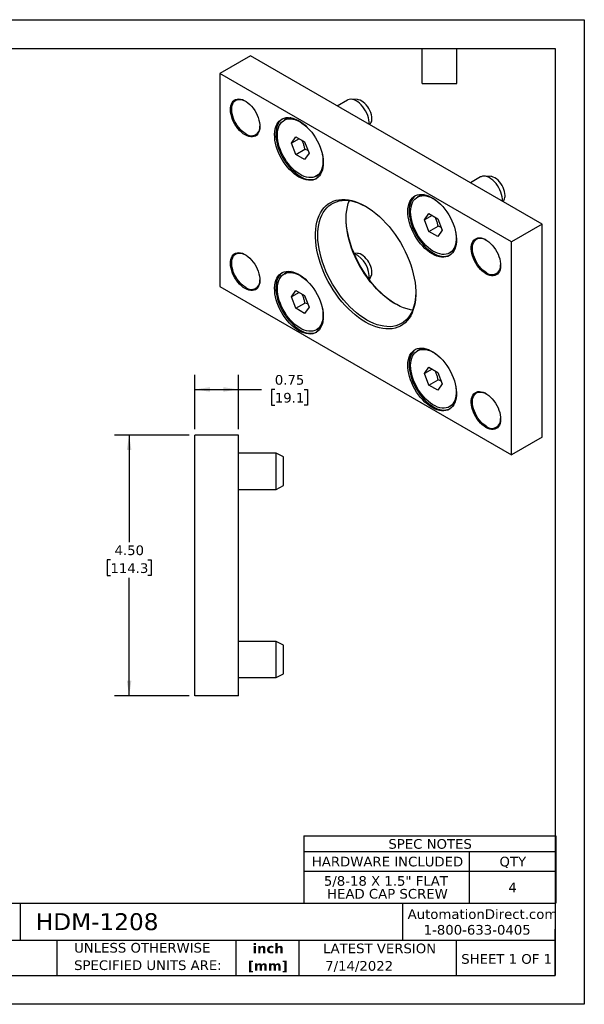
# Model space of a CAD drawing. Header units: inches. Extents: x 0 to 22, y 0 to 17.
# Tile 2 of 2: x 12.3 to 22, y 0 to 17. Entities that reach past the tile are written whole.
import ezdxf

# ---------------------------------------------------------------- set-up
doc = ezdxf.new("R2010")
doc.units = ezdxf.units.IN
doc.header["$LTSCALE"] = 2
doc.header["$MEASUREMENT"] = 0
doc.linetypes.add('SLD-Solid', pattern=[0])
doc.layers.add('DIMENSIONS', color=140, linetype='SLD-Solid', lineweight=25)
doc.layers.add('TEXT', color=140, linetype='SLD-Solid', lineweight=25)
doc.styles.add('SLDTEXTSTYLE0', font='VERDANA.TTF')
doc.styles.add('SLDTEXTSTYLE1', font='VERDANAB.TTF')
doc.dimstyles.new('SLDDIMSTYLE1', dxfattribs={"dimtxt": 0.169922, "dimasz": 0.26, "dimexe": 0, "dimexo": 0.0625, "dimgap": 0.04248, "dimtad": 0, "dimtih": 1, "dimtoh": 1, "dimrnd": 1e-09, "dimdsep": 46, "dimtxsty": 'SLDTEXTSTYLE0', "dimsah": 1, "dimcen": 0.09, "dimadec": 0, "dimazin": 2, "dimtfac": 1, "dimtofl": 0, "dimtmove": 0, "dimatfit": 3, "dimfxl": 0, "dimfrac": 2, "dimtolj": 1, "dimtzin": 12, "dimarcsym": 0})
doc.dimstyles.new('SLDDIMSTYLE5', dxfattribs={"dimtxt": 0.169922, "dimasz": 0.26, "dimexe": 0, "dimexo": 0.0625, "dimgap": 0.04248, "dimtad": 0, "dimtih": 1, "dimtoh": 1, "dimrnd": 1e-09, "dimzin": 4, "dimdsep": 46, "dimtxsty": 'SLDTEXTSTYLE0', "dimsah": 1, "dimcen": 0.09, "dimadec": 0, "dimazin": 1, "dimtfac": 1, "dimtofl": 0, "dimtmove": 0, "dimatfit": 3, "dimfxl": 0, "dimfrac": 2, "dimtolj": 1, "dimtzin": 12, "dimarcsym": 0})

# ---------------------------------------------------------------- blocks, each defined once
blk = doc.blocks.new('SW_NOTE_0')
at = {"layer": 'TEXT', "color": 0, "char_height": 0.1667, "attachment_point": 2, "style": 'SLDTEXTSTYLE1'}
for s, insert in [('inch', (0.25, 0.212)), ('[mm]', (0.244, -0.089))]:
    blk.add_mtext(s, dxfattribs=dict(at, insert=insert))
blk = doc.blocks.new('SW_NOTE_0_1')
at = {"layer": 'TEXT', "color": 0, "char_height": 0.16667, "attachment_point": 1, "style": 'SLDTEXTSTYLE0'}
for s, insert in [('UNLESS OTHERWISE ', (0, 0.212)), ('SPECIFIED UNITS ARE:', (0, -0.089))]:
    blk.add_mtext(s, dxfattribs=dict(at, insert=insert))
blk = doc.blocks.new('SW_TABLEANNOTATION_0')
at = {"layer": 'TEXT', "color": 0}
for p, q in [((0, 0), (0, -0.275)), ((0, 0), (2.853, 0)), ((2.853, 0), (4.35, 0)), ((4.35, 0), (4.35, -0.275)), ((0, -0.275), (0, -0.61)), ((0, -0.275), (2.853, -0.275)), ((2.853, -0.275), (2.853, -0.61)), ((2.853, -0.275), (4.35, -0.275)), ((4.35, -0.275), (4.35, -0.61)), ((0, -0.61), (0, -1.166)), ((0, -0.61), (2.853, -0.61)), ((2.853, -0.61), (2.853, -1.166)), ((2.853, -0.61), (4.35, -0.61)), ((4.35, -0.61), (4.35, -1.166)), ((0, -1.166), (2.853, -1.166)), ((2.853, -1.166), (4.35, -1.166))]:
    blk.add_line(p, q, dxfattribs=at)
at = {"layer": 'TEXT', "color": 0, "attachment_point": 1, "style": 'SLDTEXTSTYLE0'}
for s, insert, char_height in [('SPEC NOTES', (1.46, -0.058), 0.1667), ('HARDWARE INCLUDED', (0.139, -0.363), 0.16667), ('QTY', (3.377, -0.363), 0.1667), ('5/8-18 X 1.5" FLAT ', (0.347, -0.697), 0.16667), ('4', (3.531, -0.808), 0.167), ('HEAD CAP SCREW', (0.402, -0.919), 0.16667)]:
    blk.add_mtext(s, dxfattribs=dict(at, insert=insert, char_height=char_height))
blk = doc.blocks.new('_D_7')
at = {"layer": 'DIMENSIONS'}
for p, q in [((15.281, 9.928), (15.281, 10.866)), ((16.031, 9.928), (16.031, 10.866)), ((15.281, 10.616), (16.031, 10.616)), ((16.031, 10.616), (16.43, 10.616)), ((16.66, 10.616), (16.603, 10.616)), ((16.603, 10.616), (16.603, 10.346)), ((17.165, 10.616), (17.222, 10.616)), ((17.222, 10.616), (17.222, 10.346)), ((16.603, 10.346), (16.66, 10.346)), ((17.222, 10.346), (17.165, 10.346))]:
    blk.add_line(p, q, dxfattribs=at)
for points in [[(15.281, 10.616), (15.541, 10.576), (15.541, 10.656)], [(16.031, 10.616), (15.771, 10.656), (15.771, 10.576)]]:
    blk.add_solid(points, dxfattribs=at)
at = {"layer": 'DIMENSIONS', "char_height": 0.1667, "attachment_point": 1, "style": 'SLDTEXTSTYLE0'}
for s, insert in [('0.75', (16.66, 10.865)), ('19.1', (16.66, 10.557))]:
    blk.add_mtext(s, dxfattribs=dict(at, insert=insert))
blk = doc.blocks.new('_D_8')
at = {"layer": 'DIMENSIONS'}
for p, q in [((15.181, 9.828), (13.896, 9.828)), ((14.146, 9.828), (14.146, 7.981)), ((13.823, 7.673), (13.766, 7.673)), ((13.766, 7.673), (13.766, 7.403)), ((14.469, 7.673), (14.526, 7.673)), ((14.526, 7.673), (14.526, 7.403)), ((13.766, 7.403), (13.823, 7.403)), ((14.146, 5.328), (14.146, 7.365)), ((14.526, 7.403), (14.469, 7.403)), ((15.181, 5.328), (13.896, 5.328))]:
    blk.add_line(p, q, dxfattribs=at)
for points in [[(14.146, 9.828), (14.106, 9.568), (14.186, 9.568)], [(14.146, 5.328), (14.186, 5.588), (14.106, 5.588)]]:
    blk.add_solid(points, dxfattribs=at)
at = {"layer": 'DIMENSIONS', "char_height": 0.1667, "attachment_point": 1, "style": 'SLDTEXTSTYLE0'}
for s, insert in [('4.50', (13.894, 7.923)), ('114.3', (13.823, 7.614))]:
    blk.add_mtext(s, dxfattribs=dict(at, insert=insert))

msp = doc.modelspace()

# ---------------------------------------------------------------- linework, layer by layer
at = {"color": 7, "linetype": 'SLD-Solid'}
for p, q in [((0, 17), (22, 17)), ((22, 17), (22, 0)), ((22, 0), (0, 0))]:
    msp.add_line(p, q, dxfattribs=at)
for p, q in [((16.239, 16.375), (15.709, 16.069)), ((21.274, 13.469), (16.239, 16.375)), ((20.743, 13.162), (15.709, 16.069)), ((15.709, 16.069), (15.709, 12.394)), ((17.912, 15.612), (17.737, 15.51)), ((18.087, 15.62), (17.978, 15.626)), ((16.852, 15.281), (16.821, 15.263)), ((18.302, 15.184), (18.319, 15.218)), ((16.946, 14.87), (17.022, 14.978)), ((17.022, 14.978), (17.175, 14.89)), ((17.078, 14.946), (16.946, 14.87)), ((17.022, 14.672), (16.946, 14.87)), ((17.175, 14.89), (17.252, 14.693)), ((17.022, 14.672), (17.178, 14.762)), ((17.175, 14.584), (17.022, 14.672)), ((17.252, 14.693), (17.175, 14.584)), ((17.377, 14.3), (17.408, 14.318)), ((20.21, 14.285), (20.035, 14.184)), ((20.385, 14.293), (20.276, 14.299)), ((19.15, 13.954), (19.119, 13.936)), ((20.6, 13.857), (20.617, 13.891)), ((19.244, 13.543), (19.32, 13.652)), ((19.376, 13.619), (19.244, 13.543)), ((19.32, 13.652), (19.473, 13.563)), ((19.32, 13.346), (19.244, 13.543)), ((19.32, 13.346), (19.476, 13.435)), ((19.473, 13.563), (19.55, 13.366)), ((21.274, 13.469), (20.743, 13.162)), ((21.274, 9.794), (21.274, 13.469)), ((19.473, 13.257), (19.32, 13.346)), ((19.55, 13.366), (19.473, 13.257)), ((20.743, 9.488), (20.743, 13.162)), ((18.087, 12.966), (18.025, 12.97)), ((19.675, 12.973), (19.706, 12.991)), ((16.852, 12.627), (16.821, 12.609)), ((18.291, 12.509), (18.319, 12.564)), ((15.709, 12.394), (20.743, 9.488)), ((16.946, 12.216), (17.022, 12.325)), ((17.078, 12.292), (16.946, 12.216)), ((17.022, 12.325), (17.175, 12.236)), ((17.022, 12.019), (16.946, 12.216)), ((17.022, 12.019), (17.178, 12.108)), ((17.175, 12.236), (17.252, 12.039)), ((17.175, 11.93), (17.022, 12.019)), ((17.252, 12.039), (17.175, 11.93)), ((17.377, 11.646), (17.408, 11.664)), ((19.15, 11.3), (19.119, 11.282)), ((19.244, 10.889), (19.32, 10.998)), ((19.376, 10.966), (19.244, 10.889)), ((19.32, 10.692), (19.244, 10.889)), ((19.32, 10.998), (19.473, 10.91)), ((19.473, 10.91), (19.55, 10.712)), ((19.32, 10.692), (19.476, 10.782)), ((19.55, 10.712), (19.473, 10.603)), ((19.473, 10.603), (19.32, 10.692)), ((19.675, 10.319), (19.706, 10.337)), ((15.281, 5.328), (15.281, 9.828)), ((16.031, 9.828), (15.281, 9.828)), ((16.031, 5.328), (16.031, 9.828)), ((21.274, 9.794), (20.743, 9.488)), ((16.683, 9.516), (16.031, 9.516)), ((16.812, 9.451), (16.683, 9.516)), ((16.683, 8.891), (16.683, 9.516)), ((16.812, 9.203), (16.812, 9.451)), ((16.812, 8.955), (16.812, 9.203)), ((16.031, 8.891), (16.683, 8.891)), ((16.683, 8.891), (16.812, 8.955)), ((16.683, 6.266), (16.031, 6.266)), ((16.812, 6.201), (16.683, 6.266)), ((16.683, 5.641), (16.683, 6.266)), ((16.812, 5.953), (16.812, 6.201)), ((16.812, 5.705), (16.812, 5.953)), ((16.031, 5.641), (16.683, 5.641)), ((16.683, 5.641), (16.812, 5.705)), ((16.031, 5.328), (15.281, 5.328))]:
    msp.add_line(p, q)
at = {"flags": 128}
for points in [[(16.149, 15.011), (16.116, 15.032), (16.084, 15.058), (16.053, 15.087), (16.024, 15.121), (15.997, 15.157), (15.972, 15.196), (15.95, 15.236), (15.932, 15.278), (15.916, 15.32), (15.905, 15.361), (15.898, 15.402), (15.895, 15.442), (15.896, 15.479), (15.901, 15.513), (15.91, 15.543), (15.924, 15.57), (15.94, 15.593), (15.961, 15.61), (15.984, 15.623), (16.01, 15.63), (16.039, 15.632), (16.069, 15.629), (16.1, 15.62), (16.133, 15.607), (16.165, 15.588), (16.197, 15.564), (16.229, 15.537), (16.259, 15.505), (16.287, 15.47), (16.314, 15.433), (16.337, 15.393), (16.357, 15.352), (16.374, 15.31), (16.387, 15.268), (16.397, 15.227), (16.402, 15.186), (16.403, 15.148), (16.4, 15.113), (16.392, 15.08), (16.381, 15.051), (16.366, 15.027), (16.348, 15.007), (16.326, 14.991), (16.301, 14.981), (16.274, 14.977), (16.244, 14.977), (16.213, 14.983), (16.181, 14.995), (16.149, 15.011)], [(16.16, 15.03), (16.128, 15.051), (16.097, 15.076), (16.067, 15.105), (16.038, 15.138), (16.012, 15.173), (15.988, 15.211), (15.967, 15.251), (15.949, 15.292), (15.935, 15.333), (15.925, 15.374), (15.919, 15.413), (15.917, 15.451), (15.919, 15.486), (15.925, 15.519), (15.935, 15.548), (15.949, 15.573), (15.967, 15.593), (15.988, 15.608), (16.012, 15.619), (16.038, 15.624), (16.067, 15.624), (16.097, 15.618), (16.128, 15.607), (16.154, 15.594)], [(18.289, 15.192), (18.289, 15.196), (18.289, 15.232), (18.285, 15.269), (18.276, 15.308), (18.264, 15.348), (18.247, 15.388), (18.227, 15.426), (18.204, 15.464), (18.179, 15.498), (18.151, 15.53), (18.122, 15.558), (18.092, 15.581), (18.061, 15.6), (18.03, 15.614), (18, 15.623), (17.972, 15.626), (17.945, 15.624), (17.921, 15.616), (17.912, 15.612)], [(18.335, 15.292), (18.333, 15.325), (18.326, 15.36), (18.316, 15.395), (18.301, 15.431), (18.283, 15.465), (18.263, 15.498), (18.239, 15.528), (18.214, 15.555), (18.187, 15.578), (18.159, 15.596), (18.132, 15.609), (18.105, 15.618), (18.087, 15.62)], [(17.077, 14.284), (17.035, 14.31), (16.994, 14.341), (16.953, 14.377), (16.914, 14.416), (16.876, 14.459), (16.84, 14.504), (16.807, 14.553), (16.776, 14.603), (16.749, 14.656), (16.724, 14.709), (16.703, 14.763), (16.686, 14.817), (16.673, 14.871), (16.663, 14.923), (16.658, 14.974), (16.657, 15.023), (16.66, 15.069), (16.667, 15.113), (16.679, 15.153), (16.694, 15.189), (16.713, 15.221), (16.736, 15.249), (16.762, 15.271), (16.791, 15.289), (16.823, 15.302), (16.858, 15.309), (16.895, 15.311), (16.933, 15.307), (16.973, 15.298), (17.014, 15.284), (17.056, 15.265), (17.098, 15.241), (17.14, 15.212), (17.181, 15.179), (17.221, 15.141), (17.259, 15.1), (17.296, 15.056), (17.331, 15.009), (17.363, 14.959), (17.392, 14.908), (17.418, 14.855), (17.441, 14.801), (17.46, 14.747), (17.475, 14.693), (17.486, 14.64), (17.494, 14.588), (17.497, 14.538), (17.496, 14.491), (17.491, 14.446), (17.481, 14.404), (17.468, 14.366), (17.451, 14.332), (17.43, 14.302), (17.405, 14.277), (17.378, 14.256), (17.347, 14.241), (17.314, 14.231), (17.278, 14.227), (17.24, 14.227), (17.201, 14.234), (17.16, 14.245), (17.119, 14.262), (17.077, 14.284)], [(16.791, 15.289), (16.784, 15.284), (16.758, 15.261), (16.735, 15.234), (16.716, 15.202), (16.701, 15.166), (16.689, 15.126), (16.682, 15.082), (16.679, 15.036), (16.68, 14.987), (16.685, 14.936), (16.695, 14.883), (16.708, 14.83), (16.725, 14.776), (16.746, 14.722), (16.77, 14.668), (16.798, 14.616), (16.829, 14.566), (16.862, 14.517), (16.898, 14.471), (16.936, 14.428), (16.975, 14.389), (17.016, 14.354), (17.057, 14.323), (17.099, 14.296)], [(16.706, 15.008), (16.708, 15.054), (16.714, 15.096), (16.724, 15.135), (16.738, 15.171), (16.757, 15.202), (16.778, 15.229), (16.803, 15.251), (16.832, 15.269), (16.863, 15.281), (16.896, 15.287), (16.932, 15.289), (16.97, 15.285), (17.008, 15.275), (17.048, 15.261), (17.089, 15.241), (17.129, 15.216), (17.169, 15.187), (17.198, 15.163)], [(17.479, 14.676), (17.487, 14.627), (17.491, 14.578), (17.491, 14.531), (17.487, 14.487), (17.479, 14.446), (17.467, 14.409), (17.45, 14.375), (17.43, 14.346), (17.407, 14.321), (17.38, 14.302), (17.351, 14.287), (17.318, 14.278), (17.283, 14.274), (17.247, 14.275), (17.209, 14.282), (17.169, 14.294), (17.129, 14.311), (17.089, 14.333), (17.048, 14.36), (17.008, 14.391), (16.97, 14.427), (16.932, 14.466), (16.896, 14.509), (16.863, 14.554), (16.832, 14.602), (16.803, 14.652), (16.778, 14.703), (16.757, 14.755), (16.738, 14.807), (16.724, 14.859), (16.714, 14.91), (16.708, 14.96), (16.706, 15.008), (16.706, 15.008)], [(20.587, 13.865), (20.587, 13.869), (20.587, 13.905), (20.583, 13.943), (20.574, 13.982), (20.562, 14.021), (20.545, 14.061), (20.525, 14.1), (20.503, 14.137), (20.477, 14.172), (20.449, 14.203), (20.42, 14.231), (20.39, 14.255), (20.359, 14.274), (20.328, 14.288), (20.298, 14.296), (20.27, 14.3), (20.243, 14.297), (20.219, 14.289), (20.21, 14.285)], [(20.633, 13.965), (20.631, 13.998), (20.624, 14.033), (20.614, 14.069), (20.599, 14.104), (20.582, 14.138), (20.561, 14.171), (20.537, 14.201), (20.512, 14.228), (20.485, 14.251), (20.457, 14.269), (20.43, 14.283), (20.403, 14.291), (20.385, 14.293)], [(19.375, 12.957), (19.333, 12.983), (19.292, 13.015), (19.251, 13.05), (19.212, 13.089), (19.174, 13.132), (19.138, 13.178), (19.105, 13.226), (19.074, 13.277), (19.047, 13.329), (19.022, 13.382), (19.001, 13.436), (18.984, 13.49), (18.971, 13.544), (18.961, 13.596), (18.956, 13.647), (18.955, 13.696), (18.958, 13.743), (18.966, 13.786), (18.977, 13.826), (18.992, 13.862), (19.011, 13.894), (19.034, 13.922), (19.06, 13.945), (19.089, 13.962), (19.121, 13.975), (19.156, 13.982), (19.193, 13.984), (19.231, 13.981), (19.271, 13.972), (19.312, 13.958), (19.354, 13.938), (19.396, 13.914), (19.438, 13.885), (19.479, 13.852), (19.519, 13.815), (19.557, 13.774), (19.594, 13.729), (19.629, 13.682), (19.661, 13.633), (19.69, 13.581), (19.716, 13.528), (19.739, 13.474), (19.758, 13.42), (19.773, 13.367), (19.785, 13.313), (19.792, 13.262), (19.795, 13.212), (19.794, 13.164), (19.789, 13.119), (19.779, 13.077), (19.766, 13.039), (19.749, 13.005), (19.728, 12.975), (19.703, 12.95), (19.676, 12.93), (19.645, 12.914), (19.612, 12.905), (19.576, 12.9), (19.538, 12.901), (19.499, 12.907), (19.458, 12.918), (19.417, 12.935), (19.375, 12.957)], [(19.089, 13.962), (19.082, 13.957), (19.056, 13.935), (19.033, 13.907), (19.014, 13.875), (18.999, 13.839), (18.987, 13.799), (18.98, 13.755), (18.977, 13.709), (18.978, 13.66), (18.983, 13.609), (18.993, 13.557), (19.006, 13.503), (19.023, 13.449), (19.044, 13.395), (19.069, 13.342), (19.096, 13.289), (19.127, 13.239), (19.16, 13.19), (19.196, 13.145), (19.234, 13.102), (19.273, 13.063), (19.314, 13.027), (19.355, 12.996), (19.397, 12.97)], [(19.004, 13.681), (19.006, 13.727), (19.012, 13.77), (19.022, 13.809), (19.037, 13.844), (19.055, 13.876), (19.076, 13.903), (19.102, 13.925), (19.13, 13.942), (19.161, 13.954), (19.194, 13.961), (19.23, 13.962), (19.268, 13.958), (19.307, 13.948), (19.346, 13.934), (19.387, 13.914), (19.427, 13.89), (19.467, 13.86), (19.496, 13.837)], [(18.226, 11.778), (18.166, 11.815), (18.105, 11.857), (18.046, 11.904), (17.987, 11.955), (17.93, 12.009), (17.874, 12.068), (17.819, 12.13), (17.767, 12.195), (17.717, 12.263), (17.669, 12.334), (17.624, 12.406), (17.582, 12.481), (17.543, 12.557), (17.508, 12.634), (17.476, 12.711), (17.447, 12.789), (17.423, 12.867), (17.402, 12.945), (17.385, 13.022), (17.373, 13.097), (17.365, 13.171), (17.36, 13.243), (17.36, 13.313), (17.365, 13.38), (17.373, 13.445), (17.385, 13.506), (17.402, 13.563), (17.423, 13.617), (17.447, 13.666), (17.476, 13.712), (17.508, 13.752), (17.543, 13.788), (17.582, 13.819), (17.624, 13.845), (17.669, 13.866), (17.717, 13.882), (17.767, 13.892), (17.819, 13.896), (17.874, 13.896), (17.93, 13.889), (17.987, 13.878), (18.046, 13.861), (18.105, 13.838), (18.166, 13.811), (18.226, 13.779), (18.286, 13.741), (18.347, 13.699), (18.406, 13.653), (18.465, 13.602), (18.522, 13.547), (18.578, 13.489), (18.633, 13.427), (18.685, 13.362), (18.735, 13.294), (18.783, 13.223), (18.828, 13.151), (18.87, 13.076), (18.909, 13), (18.944, 12.923), (18.976, 12.845), (19.005, 12.767), (19.029, 12.689), (19.05, 12.612), (19.066, 12.535), (19.079, 12.46), (19.087, 12.386), (19.092, 12.314), (19.092, 12.244), (19.087, 12.176), (19.079, 12.112), (19.066, 12.051), (19.05, 11.994), (19.029, 11.94), (19.005, 11.89), (18.976, 11.845), (18.944, 11.804), (18.909, 11.768), (18.87, 11.737), (18.828, 11.711), (18.783, 11.691), (18.735, 11.675), (18.685, 11.665), (18.633, 11.66), (18.578, 11.661), (18.522, 11.667), (18.465, 11.679), (18.406, 11.696), (18.347, 11.718), (18.286, 11.746), (18.226, 11.778)], [(18.247, 11.815), (18.188, 11.852), (18.128, 11.893), (18.07, 11.939), (18.012, 11.989), (17.955, 12.044), (17.9, 12.102), (17.846, 12.163), (17.795, 12.227), (17.746, 12.295), (17.699, 12.365), (17.655, 12.436), (17.614, 12.51), (17.576, 12.585), (17.541, 12.661), (17.51, 12.738), (17.483, 12.815), (17.46, 12.892), (17.44, 12.968), (17.424, 13.044), (17.413, 13.118), (17.405, 13.191), (17.402, 13.261), (17.403, 13.329), (17.409, 13.395), (17.418, 13.457), (17.432, 13.517), (17.449, 13.572), (17.471, 13.624), (17.496, 13.672), (17.526, 13.715), (17.558, 13.753), (17.595, 13.787), (17.634, 13.816), (17.677, 13.84), (17.722, 13.858), (17.77, 13.871), (17.82, 13.879), (17.873, 13.882), (17.927, 13.878), (17.983, 13.87), (18.041, 13.856), (18.099, 13.837), (18.158, 13.812), (18.217, 13.783), (18.237, 13.772)], [(19.037, 11.987), (18.999, 11.993), (18.942, 12.007), (18.883, 12.026), (18.824, 12.05), (18.765, 12.08), (18.705, 12.114), (18.646, 12.154), (18.587, 12.197), (18.528, 12.245), (18.471, 12.298), (18.415, 12.354), (18.361, 12.414), (18.308, 12.476), (18.258, 12.542), (18.21, 12.611), (18.165, 12.682), (18.122, 12.755), (18.082, 12.829), (18.046, 12.905), (18.013, 12.981), (17.984, 13.058), (17.959, 13.135), (17.937, 13.212), (17.92, 13.288), (17.906, 13.363), (17.897, 13.436), (17.891, 13.508), (17.89, 13.577), (17.893, 13.644), (17.901, 13.708), (17.912, 13.769), (17.928, 13.827), (17.946, 13.876)], [(19.777, 13.349), (19.785, 13.3), (19.789, 13.251), (19.789, 13.204), (19.785, 13.16), (19.777, 13.119), (19.765, 13.082), (19.748, 13.049), (19.729, 13.019), (19.705, 12.995), (19.678, 12.975), (19.649, 12.96), (19.616, 12.951), (19.582, 12.947), (19.545, 12.948), (19.507, 12.955), (19.467, 12.967), (19.427, 12.984), (19.387, 13.006), (19.346, 13.033), (19.307, 13.065), (19.268, 13.1), (19.23, 13.14), (19.194, 13.182), (19.161, 13.228), (19.13, 13.275), (19.102, 13.325), (19.076, 13.376), (19.055, 13.428), (19.037, 13.481), (19.022, 13.533), (19.012, 13.584), (19.006, 13.634), (19.004, 13.681), (19.004, 13.681)], [(18.745, 12.091), (18.726, 12.102), (18.666, 12.142), (18.606, 12.186), (18.547, 12.235), (18.489, 12.288), (18.432, 12.344), (18.377, 12.405), (18.323, 12.468), (18.272, 12.535), (18.223, 12.604), (18.177, 12.676), (18.133, 12.749), (18.093, 12.825), (18.056, 12.901), (18.022, 12.979), (17.991, 13.056), (17.965, 13.134), (17.942, 13.212), (17.924, 13.289), (17.909, 13.366), (17.899, 13.44), (17.892, 13.514), (17.89, 13.572)], [(20.303, 12.613), (20.271, 12.634), (20.239, 12.66), (20.208, 12.689), (20.178, 12.722), (20.151, 12.759), (20.126, 12.797), (20.104, 12.838), (20.086, 12.879), (20.071, 12.922), (20.059, 12.963), (20.052, 13.004), (20.049, 13.043), (20.05, 13.08), (20.055, 13.114), (20.065, 13.145), (20.078, 13.172), (20.095, 13.194), (20.115, 13.212), (20.138, 13.225), (20.164, 13.232), (20.193, 13.234), (20.223, 13.231), (20.255, 13.222), (20.287, 13.208), (20.319, 13.19), (20.352, 13.166), (20.383, 13.138), (20.413, 13.107), (20.442, 13.072), (20.468, 13.034), (20.491, 12.995), (20.512, 12.954), (20.528, 12.912), (20.542, 12.87), (20.551, 12.828), (20.556, 12.788), (20.557, 12.75), (20.554, 12.714), (20.547, 12.682), (20.535, 12.653), (20.52, 12.629), (20.502, 12.608), (20.48, 12.593), (20.455, 12.583), (20.428, 12.578), (20.398, 12.579), (20.368, 12.585), (20.336, 12.596), (20.303, 12.613)], [(20.314, 12.632), (20.282, 12.653), (20.251, 12.678), (20.221, 12.707), (20.193, 12.74), (20.166, 12.775), (20.142, 12.813), (20.121, 12.853), (20.104, 12.894), (20.09, 12.935), (20.079, 12.975), (20.073, 13.015), (20.071, 13.053), (20.073, 13.088), (20.079, 13.121), (20.09, 13.15), (20.104, 13.174), (20.121, 13.195), (20.142, 13.21), (20.166, 13.221), (20.193, 13.226), (20.221, 13.226), (20.251, 13.22), (20.282, 13.209), (20.309, 13.196)], [(16.149, 12.357), (16.116, 12.378), (16.084, 12.404), (16.053, 12.434), (16.024, 12.467), (15.997, 12.503), (15.972, 12.542), (15.95, 12.582), (15.932, 12.624), (15.916, 12.666), (15.905, 12.708), (15.898, 12.749), (15.895, 12.788), (15.896, 12.825), (15.901, 12.859), (15.91, 12.89), (15.924, 12.916), (15.94, 12.939), (15.961, 12.956), (15.984, 12.969), (16.01, 12.977), (16.039, 12.979), (16.069, 12.975), (16.1, 12.967), (16.133, 12.953), (16.165, 12.934), (16.197, 12.911), (16.229, 12.883), (16.259, 12.851), (16.287, 12.816), (16.314, 12.779), (16.337, 12.739), (16.357, 12.698), (16.374, 12.656), (16.387, 12.614), (16.397, 12.573), (16.402, 12.533), (16.403, 12.495), (16.4, 12.459), (16.392, 12.426), (16.381, 12.398), (16.366, 12.373), (16.348, 12.353), (16.326, 12.338), (16.301, 12.328), (16.274, 12.323), (16.244, 12.324), (16.213, 12.33), (16.181, 12.341), (16.149, 12.357)], [(16.16, 12.376), (16.128, 12.397), (16.097, 12.422), (16.067, 12.451), (16.038, 12.484), (16.012, 12.52), (15.988, 12.558), (15.967, 12.597), (15.949, 12.638), (15.935, 12.679), (15.925, 12.72), (15.919, 12.759), (15.917, 12.797), (15.919, 12.833), (15.925, 12.865), (15.935, 12.894), (15.949, 12.919), (15.967, 12.939), (15.988, 12.955), (16.012, 12.965), (16.038, 12.97), (16.067, 12.97), (16.097, 12.964), (16.128, 12.954), (16.154, 12.941)], [(18.335, 12.638), (18.333, 12.671), (18.326, 12.706), (18.316, 12.741), (18.301, 12.777), (18.283, 12.811), (18.263, 12.844), (18.239, 12.874), (18.214, 12.901), (18.187, 12.924), (18.159, 12.942), (18.132, 12.956), (18.105, 12.964), (18.087, 12.966)], [(17.077, 11.63), (17.035, 11.656), (16.994, 11.687), (16.953, 11.723), (16.914, 11.762), (16.876, 11.805), (16.84, 11.851), (16.807, 11.899), (16.776, 11.95), (16.749, 12.002), (16.724, 12.055), (16.703, 12.109), (16.686, 12.163), (16.673, 12.217), (16.663, 12.269), (16.658, 12.32), (16.657, 12.369), (16.66, 12.416), (16.667, 12.459), (16.679, 12.499), (16.694, 12.535), (16.713, 12.567), (16.736, 12.595), (16.762, 12.618), (16.791, 12.635), (16.823, 12.648), (16.858, 12.655), (16.895, 12.657), (16.933, 12.654), (16.973, 12.645), (17.014, 12.631), (17.056, 12.611), (17.098, 12.587), (17.14, 12.558), (17.181, 12.525), (17.221, 12.488), (17.259, 12.447), (17.296, 12.402), (17.331, 12.355), (17.363, 12.305), (17.392, 12.254), (17.418, 12.201), (17.441, 12.147), (17.46, 12.093), (17.475, 12.039), (17.486, 11.986), (17.494, 11.935), (17.497, 11.885), (17.496, 11.837), (17.491, 11.792), (17.481, 11.75), (17.468, 11.712), (17.451, 11.678), (17.43, 11.648), (17.405, 11.623), (17.378, 11.603), (17.347, 11.587), (17.314, 11.577), (17.278, 11.573), (17.24, 11.574), (17.201, 11.58), (17.16, 11.591), (17.119, 11.608), (17.077, 11.63)], [(16.791, 12.635), (16.784, 12.63), (16.758, 12.607), (16.735, 12.58), (16.716, 12.548), (16.701, 12.512), (16.689, 12.472), (16.682, 12.428), (16.679, 12.382), (16.68, 12.333), (16.685, 12.282), (16.695, 12.23), (16.708, 12.176), (16.725, 12.122), (16.746, 12.068), (16.77, 12.015), (16.798, 11.962), (16.829, 11.912), (16.862, 11.863), (16.898, 11.817), (16.936, 11.775), (16.975, 11.735), (17.016, 11.7), (17.057, 11.669), (17.099, 11.642)], [(16.706, 12.354), (16.708, 12.4), (16.714, 12.442), (16.724, 12.482), (16.738, 12.517), (16.757, 12.549), (16.778, 12.575), (16.803, 12.598), (16.832, 12.615), (16.863, 12.627), (16.896, 12.633), (16.932, 12.635), (16.97, 12.631), (17.008, 12.621), (17.048, 12.607), (17.089, 12.587), (17.129, 12.563), (17.169, 12.533), (17.198, 12.51)], [(17.479, 12.022), (17.487, 11.973), (17.491, 11.924), (17.491, 11.877), (17.487, 11.833), (17.479, 11.792), (17.467, 11.755), (17.45, 11.721), (17.43, 11.692), (17.407, 11.668), (17.38, 11.648), (17.351, 11.633), (17.318, 11.624), (17.283, 11.62), (17.247, 11.621), (17.209, 11.628), (17.169, 11.64), (17.129, 11.657), (17.089, 11.679), (17.048, 11.706), (17.008, 11.738), (16.97, 11.773), (16.932, 11.812), (16.896, 11.855), (16.863, 11.9), (16.832, 11.948), (16.803, 11.998), (16.778, 12.049), (16.757, 12.101), (16.738, 12.154), (16.724, 12.206), (16.714, 12.257), (16.708, 12.306), (16.706, 12.354), (16.706, 12.354)], [(19.092, 12.291), (19.092, 12.286), (19.089, 12.219), (19.082, 12.155), (19.07, 12.094), (19.054, 12.036), (19.035, 11.982), (19.011, 11.933), (18.984, 11.887), (18.953, 11.847), (18.918, 11.81), (18.88, 11.779), (18.839, 11.753), (18.795, 11.732), (18.749, 11.716), (18.699, 11.705), (18.648, 11.7), (18.594, 11.701), (18.539, 11.706), (18.483, 11.718), (18.425, 11.734), (18.366, 11.756), (18.307, 11.783), (18.247, 11.815)], [(19.375, 10.303), (19.333, 10.33), (19.292, 10.361), (19.251, 10.396), (19.212, 10.435), (19.174, 10.478), (19.138, 10.524), (19.105, 10.572), (19.074, 10.623), (19.047, 10.675), (19.022, 10.729), (19.001, 10.783), (18.984, 10.837), (18.971, 10.89), (18.961, 10.943), (18.956, 10.994), (18.955, 11.043), (18.958, 11.089), (18.966, 11.132), (18.977, 11.172), (18.992, 11.209), (19.011, 11.241), (19.034, 11.268), (19.06, 11.291), (19.089, 11.309), (19.121, 11.321), (19.156, 11.328), (19.193, 11.33), (19.231, 11.327), (19.271, 11.318), (19.312, 11.304), (19.354, 11.285), (19.396, 11.26), (19.438, 11.232), (19.479, 11.198), (19.519, 11.161), (19.557, 11.12), (19.594, 11.076), (19.629, 11.028), (19.661, 10.979), (19.69, 10.927), (19.716, 10.874), (19.739, 10.821), (19.758, 10.767), (19.773, 10.713), (19.785, 10.66), (19.792, 10.608), (19.795, 10.558), (19.794, 10.51), (19.789, 10.465), (19.779, 10.423), (19.766, 10.385), (19.749, 10.351), (19.728, 10.321), (19.703, 10.296), (19.676, 10.276), (19.645, 10.261), (19.612, 10.251), (19.576, 10.246), (19.538, 10.247), (19.499, 10.253), (19.458, 10.265), (19.417, 10.281), (19.375, 10.303)], [(19.089, 11.309), (19.082, 11.304), (19.056, 11.281), (19.033, 11.253), (19.014, 11.221), (18.999, 11.185), (18.987, 11.145), (18.98, 11.102), (18.977, 11.055), (18.978, 11.006), (18.983, 10.955), (18.993, 10.903), (19.006, 10.849), (19.023, 10.795), (19.044, 10.741), (19.069, 10.688), (19.096, 10.636), (19.127, 10.585), (19.16, 10.537), (19.196, 10.491), (19.234, 10.448), (19.273, 10.409), (19.314, 10.373), (19.355, 10.342), (19.397, 10.316)], [(19.004, 11.028), (19.006, 11.073), (19.012, 11.116), (19.022, 11.155), (19.037, 11.191), (19.055, 11.222), (19.076, 11.249), (19.102, 11.271), (19.13, 11.288), (19.161, 11.3), (19.194, 11.307), (19.23, 11.308), (19.268, 11.304), (19.307, 11.295), (19.346, 11.28), (19.387, 11.26), (19.427, 11.236), (19.467, 11.207), (19.496, 11.183)], [(19.777, 10.695), (19.785, 10.646), (19.789, 10.597), (19.789, 10.551), (19.785, 10.507), (19.777, 10.466), (19.765, 10.428), (19.748, 10.395), (19.729, 10.366), (19.705, 10.341), (19.678, 10.321), (19.649, 10.307), (19.616, 10.297), (19.582, 10.293), (19.545, 10.295), (19.507, 10.301), (19.467, 10.313), (19.427, 10.331), (19.387, 10.353), (19.346, 10.38), (19.307, 10.411), (19.268, 10.447), (19.23, 10.486), (19.194, 10.528), (19.161, 10.574), (19.13, 10.622), (19.102, 10.672), (19.076, 10.723), (19.055, 10.775), (19.037, 10.827), (19.022, 10.879), (19.012, 10.93), (19.006, 10.98), (19.004, 11.028), (19.004, 11.028)], [(20.303, 9.959), (20.271, 9.98), (20.239, 10.006), (20.208, 10.035), (20.178, 10.069), (20.151, 10.105), (20.126, 10.144), (20.104, 10.184), (20.086, 10.226), (20.071, 10.268), (20.059, 10.31), (20.052, 10.35), (20.049, 10.39), (20.05, 10.427), (20.055, 10.461), (20.065, 10.491), (20.078, 10.518), (20.095, 10.541), (20.115, 10.558), (20.138, 10.571), (20.164, 10.578), (20.193, 10.58), (20.223, 10.577), (20.255, 10.568), (20.287, 10.555), (20.319, 10.536), (20.352, 10.512), (20.383, 10.485), (20.413, 10.453), (20.442, 10.418), (20.468, 10.381), (20.491, 10.341), (20.512, 10.3), (20.528, 10.258), (20.542, 10.216), (20.551, 10.175), (20.556, 10.135), (20.557, 10.096), (20.554, 10.061), (20.547, 10.028), (20.535, 9.999), (20.52, 9.975), (20.502, 9.955), (20.48, 9.94), (20.455, 9.929), (20.428, 9.925), (20.398, 9.925), (20.368, 9.931), (20.336, 9.943), (20.303, 9.959)], [(20.314, 9.978), (20.282, 9.999), (20.251, 10.024), (20.221, 10.053), (20.193, 10.086), (20.166, 10.121), (20.142, 10.16), (20.121, 10.199), (20.104, 10.24), (20.09, 10.281), (20.079, 10.322), (20.073, 10.361), (20.071, 10.399), (20.073, 10.435), (20.079, 10.467), (20.09, 10.496), (20.104, 10.521), (20.121, 10.541), (20.142, 10.556), (20.166, 10.567), (20.193, 10.572), (20.221, 10.572), (20.251, 10.566), (20.282, 10.555), (20.309, 10.543)]]:
    msp.add_lwpolyline(points, dxfattribs=at)
for centre, radius, start, end in [((16.95, 15.108), 0.198, 92.9073, 119.5964), ((16.255, 15.145), 0.149, 230.5498, 7.231), ((18.172, 15.287), 0.163, 334.747, 1.6533), ((17.275, 14.543), 0.303, 234.5716, 291.3134), ((17.306, 14.49), 0.2, 300.5184, 326.9672), ((19.248, 13.782), 0.198, 92.9073, 119.5964), ((20.47, 13.961), 0.163, 334.747, 1.6533), ((17.84, 12.555), 0.448, 354.9758, 65.0278), ((19.573, 13.216), 0.303, 234.5716, 291.3134), ((19.604, 13.163), 0.2, 300.5184, 326.9672), ((20.409, 12.747), 0.149, 230.5498, 7.231), ((16.95, 12.454), 0.198, 92.9073, 119.5964), ((18.172, 12.634), 0.163, 334.747, 1.6533), ((16.255, 12.492), 0.149, 230.5498, 7.231), ((17.275, 11.889), 0.303, 234.5716, 291.3134), ((17.306, 11.836), 0.2, 300.5184, 326.9672), ((19.248, 11.128), 0.198, 92.9073, 119.5964), ((19.604, 10.509), 0.2, 300.5184, 326.9672), ((19.573, 10.563), 0.303, 234.5716, 291.3134), ((20.409, 10.093), 0.149, 230.5498, 7.231)]:
    msp.add_arc(centre, radius, start, end)
for points, knots in [([(17.178, 14.762), (17.174, 14.781), (17.168, 14.82), (17.151, 14.873), (17.135, 14.904), (17.127, 14.918)], [0, 0, 0, 0, 0.347664, 0.70287, 1, 1, 1, 1]), ([(17.233, 14.741), (17.229, 14.743), (17.212, 14.751), (17.193, 14.757), (17.178, 14.762)], [0, 0, 0, 0, 0.2269465, 1, 1, 1, 1]), ([(19.476, 13.435), (19.473, 13.455), (19.466, 13.493), (19.449, 13.546), (19.433, 13.577), (19.426, 13.591)], [0, 0, 0, 0, 0.347664, 0.70287, 1, 1, 1, 1]), ([(19.531, 13.414), (19.527, 13.416), (19.51, 13.424), (19.491, 13.431), (19.476, 13.435)], [0, 0, 0, 0, 0.2269465, 1, 1, 1, 1]), ([(17.178, 12.108), (17.174, 12.127), (17.168, 12.166), (17.151, 12.219), (17.135, 12.25), (17.127, 12.264)], [0, 0, 0, 0, 0.347664, 0.70287, 1, 1, 1, 1]), ([(17.233, 12.087), (17.229, 12.089), (17.212, 12.097), (17.193, 12.103), (17.178, 12.108)], [0, 0, 0, 0, 0.2269465, 1, 1, 1, 1]), ([(19.476, 10.782), (19.473, 10.801), (19.466, 10.839), (19.449, 10.892), (19.433, 10.923), (19.426, 10.937)], [0, 0, 0, 0, 0.347664, 0.70287, 1, 1, 1, 1]), ([(19.531, 10.76), (19.527, 10.762), (19.51, 10.771), (19.491, 10.777), (19.476, 10.782)], [0, 0, 0, 0, 0.2269465, 1, 1, 1, 1])]:
    msp.add_open_spline(points, degree=3, knots=knots)
at = {"layer": 'TEXT'}
for p, q in [((0.5, 16.5), (21.5, 16.5)), ((19.2, 15.9), (19.2, 16.5)), ((19.8, 15.9), (19.8, 16.5)), ((21.5, 16.5), (21.5, 0.5)), ((19.2, 15.9), (19.8, 15.9)), ((21.5, 1.742), (0.5, 1.742)), ((12.264, 1.742), (12.264, 1.1)), ((18.864, 1.742), (18.864, 1.1)), ((21.5, 0.5), (21.5, 1.3)), ((21.5, 1.1), (0.5, 1.1)), ((12.896, 1.1), (12.896, 0.5)), ((15.986, 1.1), (15.986, 0.5)), ((17.072, 1.1), (17.072, 0.5)), ((19.791, 1.1), (19.791, 0.5)), ((0.5, 0.5), (21.5, 0.5))]:
    msp.add_line(p, q, dxfattribs=at)

# ---------------------------------------------------------------- block references
for name, p in [('SW_TABLEANNOTATION_0', (17.16, 2.911)), ('SW_NOTE_0_1', (13.197, 0.848)), ('SW_NOTE_0', (16.295, 0.837))]:
    msp.add_blockref(name, p, dxfattribs=at)

# ---------------------------------------------------------------- texts
at = {"layer": 'TEXT', "style": 'SLDTEXTSTYLE0'}
for s, insert, char_height, attachment_point in [('HDM-1208', (12.536, 1.573), 0.2917, 1), ('AutomationDirect.com', (18.952, 1.641), 0.16667, 1), ('1-800-633-0405', (19.228, 1.37), 0.16667, 1), ('LATEST VERSION', (18.469, 1.049), 0.16667, 2), ('SHEET 1 OF 1', (19.877, 0.867), 0.16667, 1), ('7/14/2022', (17.529, 0.747), 0.1667, 1)]:
    msp.add_mtext(s, dxfattribs=dict(at, insert=insert, char_height=char_height, attachment_point=attachment_point))

# ---------------------------------------------------------------- dimensions: what is measured, and where the dimension line sits
at = {"layer": 'DIMENSIONS'}
dim = msp.add_linear_dim(base=(15.281, 10.616), p1=(16.031, 9.828), p2=(15.281, 9.828), dimstyle='SLDDIMSTYLE1', dxfattribs=at)
dim.commit()
dim.dimension.update_dxf_attribs({"geometry": '_D_7', "text_midpoint": (16.912, 10.616), "dimtype": 160})
dim = msp.add_linear_dim(base=(14.146, 9.828), p1=(15.281, 5.328), p2=(15.281, 9.828), angle=90, dimstyle='SLDDIMSTYLE5', dxfattribs=at)
dim.commit()
dim.dimension.update_dxf_attribs({"geometry": '_D_8', "text_midpoint": (14.146, 7.673), "dimtype": 160})

doc.saveas('drawing.dxf')
